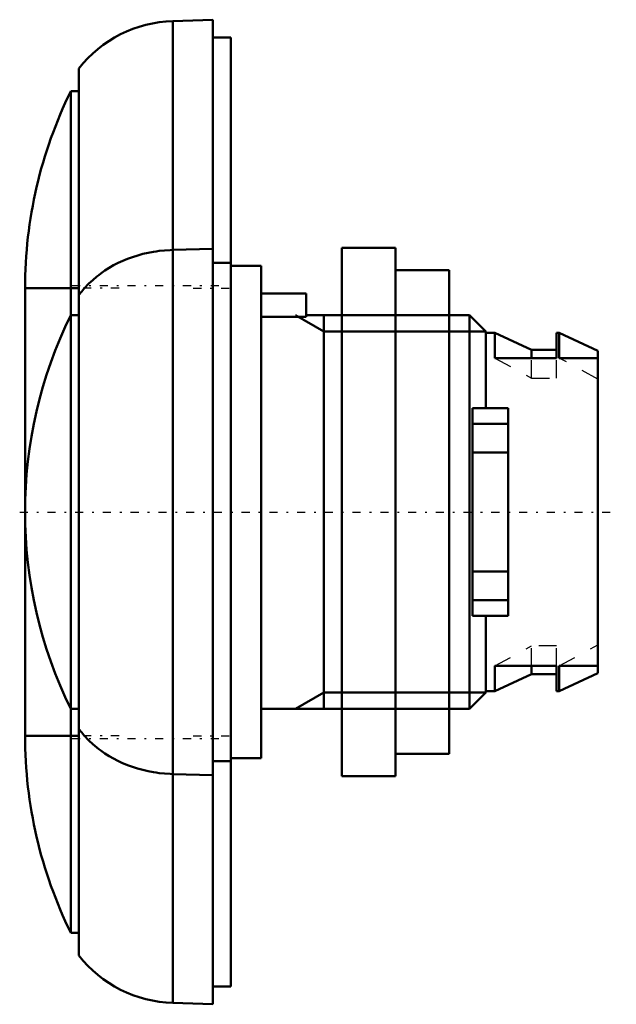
# Model space of a CAD drawing. Header units: millimetres. Extents: x -32.3 to 1, y -27.5 to 27.5.
import ezdxf

# ---------------------------------------------------------------- set-up
doc = ezdxf.new("R2010")
doc.units = ezdxf.units.MM
doc.linetypes.add('Center', pattern=[1.5, 0.45, -0.5, 0.05, -0.5])
doc.linetypes.add('Dashed', pattern=[2, 1, -1])
for name, color, linetype, lineweight in [('AM_0', 7, 'Continuous', 30), ('AM_10', 7, 'Continuous', 5), ('AM_3', 7, 'Dashed', 5), ('AM_7', 7, 'Center', 5)]:
    doc.layers.add(name, color=color, linetype=linetype, lineweight=lineweight)

msp = doc.modelspace()

# ---------------------------------------------------------------- linework, layer by layer
at = {"layer": 'AM_0', "color": 7, "linetype": 'Continuous', "lineweight": 50}
for p, q in [((-21.5, 27.5), (-23.738, 27.422)), ((-23.738, -27.422), (-23.738, 27.422)), ((-21.5, -27.5), (-21.5, 27.5)), ((-20.5, 26.5), (-21.5, 26.5)), ((-20.5, -26.5), (-20.5, 26.5)), ((-29, 24.772), (-29, -24.772)), ((-29, 23.5), (-29.449, 23.5)), ((-29.449, -23.5), (-29.449, 23.5)), ((-23.738, 14.638), (-21.5, 14.707)), ((-11.3, 14.75), (-14.3, 14.75)), ((-14.3, -14.75), (-14.3, 14.75)), ((-11.3, -14.75), (-11.3, 14.75)), ((-21.5, 13.927), (-20.5, 13.927)), ((-18.8, 13.75), (-20.5, 13.75)), ((-18.8, -13.75), (-18.8, 13.75)), ((-8.3, 13.5), (-11.3, 13.5)), ((-8.3, -13.5), (-8.3, 13.5)), ((-31.999, 12.5), (-31.999, -12.5)), ((-31.999, 12.5), (-29, 12.5)), ((-16.3, 12.2), (-18.8, 12.2)), ((-16.3, 10.897), (-16.3, 12.2)), ((-29, 11), (-29.449, 11)), ((-14.3, 11), (-16.3, 11)), ((-7.17, 11), (-8.3, 11)), ((-6.25, 10.08), (-7.17, 11)), ((-7.17, -11), (-7.17, 11)), ((-16.3, 10.897), (-18.8, 10.897)), ((-6.25, 5.8), (-6.25, 10.08)), ((-5.749, 10), (-6.25, 10)), ((-3.699, 9.05), (-5.749, 10)), ((-5.749, 8.602), (-5.749, 10)), ((-2.149, 10), (-2.299, 10)), ((-2.299, 10), (-2.299, 8.602)), ((0, 9), (-2.149, 10)), ((-2.149, 8.602), (-2.149, 10)), ((-2.299, 9.05), (-3.699, 9.05)), ((-3.699, 8.602), (-3.699, 9.05)), ((0, 9), (0, -9)), ((-2.299, 8.602), (-5.749, 8.602)), ((0, 8.602), (-2.149, 8.602)), ((-7, 5.8), (-7, -5.8)), ((-5, 5.8), (-7, 5.8)), ((-5, -5.8), (-5, 5.8)), ((-5, 4.921), (-7, 4.921)), ((-5, 3.317), (-7, 3.317)), ((-5, -3.317), (-7, -3.317)), ((-5, -4.921), (-7, -4.921)), ((-5, -5.8), (-7, -5.8)), ((-6.25, -10.08), (-6.25, -5.8)), ((-5.749, -10), (-5.749, -8.602)), ((-2.299, -8.602), (-5.749, -8.602)), ((-3.699, -9.05), (-3.699, -8.602)), ((-2.299, -8.602), (-2.299, -10)), ((-2.149, -10), (-2.149, -8.602)), ((0, -8.602), (-2.149, -8.602)), ((-5.749, -10), (-3.699, -9.05)), ((-3.699, -9.05), (-2.299, -9.05)), ((-2.149, -10), (0, -9)), ((-7.17, -11), (-6.25, -10.08)), ((-6.25, -10), (-5.749, -10)), ((-2.299, -10), (-2.149, -10)), ((-29.449, -11), (-29, -11)), ((-18.8, -11), (-14.3, -11)), ((-8.3, -11), (-7.17, -11)), ((-31.999, -12.5), (-29, -12.5)), ((-20.5, -13.75), (-18.8, -13.75)), ((-11.3, -13.5), (-8.3, -13.5)), ((-20.5, -13.927), (-21.5, -13.927)), ((-21.5, -14.707), (-23.738, -14.638)), ((-14.3, -14.75), (-11.3, -14.75)), ((-29.449, -23.5), (-29, -23.5)), ((-21.5, -26.5), (-20.5, -26.5)), ((-23.738, -27.422), (-21.5, -27.5))]:
    msp.add_line(p, q, dxfattribs=at)
for points in [[(-28.541, 12.65), (-28.436, 12.756), (-28.221, 12.959), (-27.998, 13.148), (-27.884, 13.238), (-27.769, 13.325), (-27.534, 13.488), (-27.295, 13.64), (-27.05, 13.779), (-26.798, 13.91), (-26.537, 14.03), (-26.403, 14.087), (-26.268, 14.141), (-25.991, 14.242), (-25.707, 14.332), (-25.415, 14.412), (-25.118, 14.48), (-24.817, 14.536), (-24.665, 14.56), (-24.512, 14.58), (-24.205, 14.612), (-23.894, 14.632), (-23.738, 14.638)], [(-23.738, -14.638), (-23.895, -14.632), (-24.206, -14.612), (-24.515, -14.58), (-24.668, -14.559), (-24.821, -14.536), (-25.122, -14.479), (-25.419, -14.411), (-25.712, -14.331), (-25.998, -14.24), (-26.276, -14.138), (-26.412, -14.083), (-26.546, -14.026), (-26.807, -13.905), (-27.059, -13.774), (-27.302, -13.635), (-27.536, -13.487), (-27.761, -13.331), (-27.871, -13.248), (-27.982, -13.161), (-28.206, -12.972), (-28.43, -12.763), (-28.541, -12.65)]]:
    msp.add_lwpolyline(points, dxfattribs=at)
for centre, radius, start, end in [((-23.554, 20.507), 6.917, 91.5263, 141.9399), ((-6.999, 12.5), 25, 153.8961, 180), ((-23.554, 7.857), 6.917, 136.1409, 141.9399), ((-6.999, 0), 25, 153.8961, 206.1039), ((-6.999, -12.5), 25, 180, 206.1039), ((-23.554, -7.857), 6.917, 218.0601, 223.8591), ((-23.554, -20.507), 6.917, 218.0601, 268.4737)]:
    msp.add_arc(centre, radius, start, end, dxfattribs=at)
at = {"layer": 'AM_10', "color": 7, "linetype": 'Continuous', "lineweight": 50}
for p, q in [((-16.893, 11), (-15.3, 10.08)), ((-15.3, 11), (-15.3, -11)), ((-14.3, 11), (-8.3, 11)), ((-6.25, 10.08), (-15.3, 10.08)), ((-16.893, -11), (-15.3, -10.08)), ((-6.25, -10.08), (-15.3, -10.08)), ((-14.3, -11), (-8.3, -11))]:
    msp.add_line(p, q, dxfattribs=at)
at = {"layer": 'AM_3', "color": 6, "linetype": 'Dashed', "lineweight": 25}
for p, q in [((-5.749, 8.602), (-3.699, 7.476)), ((-3.699, 7.476), (-3.699, 8.602)), ((-2.299, 7.476), (-2.299, 8.602)), ((0, 7.416), (-2.149, 8.602)), ((-3.699, 7.476), (-2.299, 7.476)), ((-6.25, 5.8), (-7, 5.8)), ((-7, -5.8), (-6.25, -5.8)), ((-5.749, -8.602), (-3.699, -7.476)), ((-3.699, -8.602), (-3.699, -7.476)), ((-2.299, -7.476), (-3.699, -7.476)), ((-2.299, -8.602), (-2.299, -7.476)), ((-2.149, -8.602), (0, -7.416))]:
    msp.add_line(p, q, dxfattribs=at)
for points in [[(-28.541, 12.65), (-28.619, 12.567), (-28.774, 12.393), (-28.926, 12.207), (-29, 12.109)], [(-31.999, 0), (-31.997, 0.316), (-31.981, 0.949), (-31.949, 1.581), (-31.927, 1.897), (-31.901, 2.212), (-31.837, 2.841), (-31.757, 3.469), (-31.661, 4.095), (-31.55, 4.717), (-31.423, 5.337), (-31.353, 5.646), (-31.28, 5.954), (-31.121, 6.566), (-30.947, 7.175), (-30.758, 7.778), (-30.554, 8.377), (-30.334, 8.971), (-30.219, 9.265), (-30.1, 9.558), (-29.85, 10.14), (-29.586, 10.715), (-29.449, 11)], [(-29.449, -11), (-29.586, -10.715), (-29.85, -10.14), (-30.1, -9.558), (-30.219, -9.265), (-30.334, -8.971), (-30.554, -8.377), (-30.758, -7.778), (-30.947, -7.175), (-31.121, -6.566), (-31.28, -5.954), (-31.353, -5.646), (-31.423, -5.337), (-31.55, -4.717), (-31.661, -4.095), (-31.757, -3.469), (-31.837, -2.841), (-31.901, -2.212), (-31.927, -1.897), (-31.949, -1.581), (-31.981, -0.949), (-31.997, -0.316), (-31.999, 0)], [(-29, -12.109), (-28.927, -12.205), (-28.777, -12.389), (-28.621, -12.565), (-28.541, -12.65)], [(-28.541, -12.65), (-28.436, -12.756), (-28.221, -12.959), (-27.998, -13.148), (-27.884, -13.238), (-27.769, -13.325), (-27.534, -13.488), (-27.295, -13.64), (-27.05, -13.779), (-26.798, -13.91), (-26.537, -14.03), (-26.403, -14.087), (-26.268, -14.141), (-25.991, -14.242), (-25.707, -14.332), (-25.415, -14.412), (-25.118, -14.48), (-24.817, -14.536), (-24.665, -14.56), (-24.512, -14.58), (-24.205, -14.612), (-23.894, -14.632), (-23.738, -14.638)]]:
    msp.add_lwpolyline(points, dxfattribs=at)
at = {"layer": 'AM_7', "color": 4, "linetype": 'Center', "lineweight": 25}
for p, q in [((-29.375, 12.65), (-21.125, 12.65)), ((-26.749, 12.5), (-32.249, 12.5)), ((-22.6, 12.5), (-20.4, 12.5)), ((-32.299, 0), (1.035, 0)), ((-26.749, -12.5), (-32.249, -12.5)), ((-29.375, -12.65), (-21.125, -12.65)), ((-22.6, -12.5), (-20.4, -12.5))]:
    msp.add_line(p, q, dxfattribs=at)

doc.saveas('drawing.dxf')
